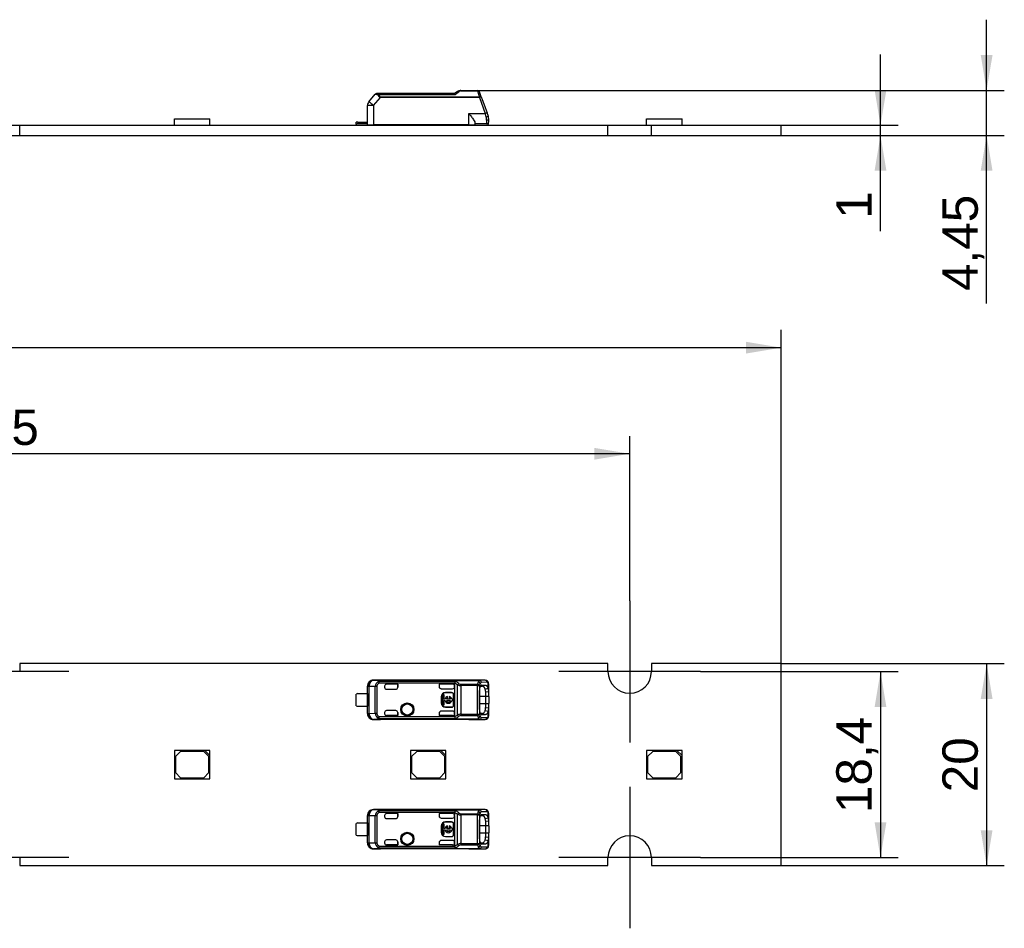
# Model space of a CAD drawing. Header units: millimetres. Extents: x 7 to 819, y 15 to 587.
# Tile 3 of 8: x 353 to 450, y 240 to 330. Entities that reach past the tile are written whole.
import ezdxf
from ezdxf.enums import TextEntityAlignment as Align
from ezdxf.lldxf.tags import DXFTag

# ---------------------------------------------------------------- set-up
doc = ezdxf.new("R2010")
doc.units = ezdxf.units.MM
doc.layers.add('Default', color=7, linetype='Continuous')
doc.layers.add('LINLED_280X20MM_', color=7, linetype='Continuous')
doc.styles.add('SEACAD_Arial', font='arial.ttf')
tags = doc.linetypes.add('CENTER2', pattern=[28.575, 19.05, -3.175, 3.175, -3.175]).pattern_tags.tags
tags[10:11] = [DXFTag(74, 4), DXFTag(75, 0), DXFTag(340, '0'), DXFTag(46, 0.0), DXFTag(50, 0.0), DXFTag(44, 0.0), DXFTag(45, 0.0)]
tags[8:9] = [DXFTag(74, 4), DXFTag(75, 0), DXFTag(340, '0'), DXFTag(46, 0.0), DXFTag(50, 0.0), DXFTag(44, 0.0), DXFTag(45, 0.0)]
tags[6:7] = [DXFTag(74, 4), DXFTag(75, 0), DXFTag(340, '0'), DXFTag(46, 0.0), DXFTag(50, 0.0), DXFTag(44, 0.0), DXFTag(45, 0.0)]
tags[4:5] = [DXFTag(74, 4), DXFTag(75, 0), DXFTag(340, '0'), DXFTag(46, 0.0), DXFTag(50, 0.0), DXFTag(44, 0.0), DXFTag(45, 0.0)]
doc.dimstyles.new('ISO', dxfattribs={"dimtxt": 3.5, "dimasz": 3.5, "dimexe": 1.75, "dimexo": 0, "dimgap": 0.875, "dimtad": 1, "dimtxsty": 'SEACAD_Arial', "dimblk1": '_SE_FILLED', "dimblk2": '_SE_FILLED', "dimsah": 1, "dimcen": 1.75, "dimadec": 0, "dimazin": 0, "dimtfac": 0.5, "dimtdec": 3, "dimtmove": 0, "dimatfit": 3, "dimfxl": 1, "dimarcsym": 0})

# ---------------------------------------------------------------- blocks, each defined once
blk = doc.blocks.new('SEANNOT_GROUP28')
at = {"layer": 'Default', "color": 7, "linetype": 'CENTER2'}
for p, q in [((350.769, 272.407), (350.769, 258.407)), ((357.769, 265.407), (343.769, 265.407))]:
    blk.add_line(p, q, dxfattribs=at)
blk = doc.blocks.new('SEANNOT_GROUP29')
at = {"layer": 'Default', "color": 7, "linetype": 'CENTER2'}
for p, q in [((350.769, 254.007), (350.769, 240.007)), ((357.769, 247.007), (343.769, 247.007))]:
    blk.add_line(p, q, dxfattribs=at)
blk = doc.blocks.new('SEANNOT_GROUP30')
at = {"layer": 'Default', "color": 7, "linetype": 'CENTER2'}
for p, q in [((413.269, 254.007), (413.269, 240.007)), ((420.269, 247.007), (406.269, 247.007))]:
    blk.add_line(p, q, dxfattribs=at)
blk = doc.blocks.new('SEANNOT_GROUP31')
at = {"layer": 'Default', "color": 7, "linetype": 'CENTER2'}
for p, q in [((413.269, 272.407), (413.269, 258.407)), ((420.269, 265.407), (406.269, 265.407))]:
    blk.add_line(p, q, dxfattribs=at)
blk = doc.blocks.new('SE2')
at = {"layer": 'LINLED_280X20MM_', "color": 7, "linetype": 'Continuous'}
for p, q in [((411.119, 266.207), (352.919, 266.207)), ((352.919, 266.207), (352.919, 265.407)), ((411.119, 265.407), (411.119, 266.207)), ((428.269, 266.207), (415.419, 266.207)), ((415.419, 266.207), (415.419, 265.407)), ((428.269, 246.207), (428.269, 266.207)), ((397.369, 264.557), (387.922, 264.557)), ((387.922, 264.557), (387.933, 264.541)), ((388.606, 264.534), (387.934, 264.541)), ((388.393, 264.429), (388.479, 264.264)), ((396.011, 264.443), (388.479, 264.443)), ((388.479, 264.264), (388.479, 264.443)), ((395.953, 264.264), (388.479, 264.264)), ((388.606, 264.534), (398.395, 264.534)), ((388.606, 264.534), (388.606, 264.529)), ((398.395, 264.529), (388.606, 264.529)), ((390.319, 264.163), (389.219, 264.163)), ((389.219, 264.163), (389.219, 264.162)), ((390.316, 264.162), (389.219, 264.162)), ((390.319, 264.163), (390.316, 264.162)), ((390.316, 264.162), (390.316, 263.857)), ((390.319, 263.857), (390.319, 264.163)), ((395.752, 264.163), (394.419, 264.163)), ((394.419, 264.163), (394.421, 264.162)), ((394.419, 264.163), (394.419, 263.918)), ((395.752, 264.162), (394.421, 264.162)), ((394.421, 264.162), (394.421, 263.909)), ((395.752, 264.162), (395.752, 264.163)), ((395.952, 264.245), (395.953, 264.264)), ((395.952, 264.245), (395.952, 263.963)), ((396.235, 261.114), (396.235, 264.1)), ((396.575, 264.149), (398.214, 264.149)), ((396.575, 264.023), (396.575, 261.192)), ((398.214, 264.023), (396.575, 264.023)), ((397.369, 264.548), (397.369, 264.557)), ((398.976, 264.548), (397.37, 264.548)), ((398.979, 264.548), (397.375, 264.548)), ((398.214, 264.023), (398.214, 264.149)), ((398.214, 264.023), (398.402, 264.023)), ((398.214, 261.192), (398.214, 264.023)), ((398.976, 264.548), (398.395, 264.534)), ((398.395, 264.529), (398.395, 264.534)), ((398.402, 264.023), (398.402, 261.192)), ((399.164, 264.348), (398.583, 264.334)), ((398.645, 264.07), (398.591, 264.05)), ((398.645, 264.07), (398.973, 264.073)), ((398.691, 263.97), (398.973, 264.073)), ((399.258, 263.753), (399.258, 264.307)), ((399.319, 263.404), (399.319, 264.152)), ((386.219, 262.032), (386.219, 263.182)), ((386.369, 263.232), (387.321, 263.232)), ((387.319, 263.232), (387.319, 263.957)), ((387.335, 263.941), (387.319, 263.957)), ((387.321, 263.232), (387.321, 261.982)), ((387.476, 263.941), (387.335, 263.941)), ((387.335, 261.274), (387.335, 263.941)), ((388.098, 263.934), (387.476, 263.941)), ((387.476, 263.941), (387.476, 261.274)), ((388.098, 261.28), (388.098, 263.934)), ((388.251, 263.934), (388.098, 263.934)), ((388.251, 263.934), (388.251, 261.28)), ((389.019, 263.963), (389.019, 263.857)), ((389.219, 263.657), (390.119, 263.657)), ((390.316, 263.857), (390.319, 263.857)), ((394.419, 263.918), (394.421, 263.909)), ((394.619, 263.718), (395.752, 263.718)), ((394.904, 263.101), (394.771, 263.101)), ((394.771, 263.101), (394.771, 262.113)), ((394.904, 262.674), (394.904, 263.101)), ((395.052, 263.334), (395.052, 263.307)), ((395.652, 263.334), (395.052, 263.334)), ((395.652, 263.307), (395.052, 263.307)), ((395.652, 263.307), (395.652, 263.334)), ((395.878, 263.107), (395.852, 263.107)), ((395.852, 262.107), (395.852, 263.107)), ((395.878, 262.107), (395.878, 263.107)), ((395.952, 263.918), (395.952, 263.963)), ((395.952, 263.918), (395.952, 261.297)), ((398.422, 261.758), (398.422, 263.458)), ((398.523, 263.969), (398.69, 263.97)), ((398.977, 263.678), (399.259, 263.752)), ((399.318, 263.404), (399.019, 263.363)), ((399.019, 263.363), (399.019, 262.957)), ((399.319, 262.957), (399.319, 263.404)), ((394.652, 262.907), (394.625, 262.907)), ((394.625, 262.907), (394.625, 262.307)), ((394.625, 262.307), (394.652, 262.307)), ((394.652, 262.907), (394.652, 262.307)), ((394.771, 262.113), (394.904, 262.113)), ((395.006, 262.674), (394.904, 262.674)), ((394.904, 262.113), (394.904, 262.541)), ((394.904, 262.541), (395.006, 262.541)), ((395.543, 262.674), (395.13, 262.674)), ((395.13, 262.541), (395.543, 262.541)), ((395.254, 262.808), (395.254, 262.934)), ((395.419, 262.934), (395.419, 262.808)), ((395.771, 262.674), (395.667, 262.674)), ((395.667, 262.541), (395.771, 262.541)), ((395.771, 262.541), (395.771, 262.674)), ((395.852, 262.107), (395.878, 262.107)), ((399.019, 262.957), (398.422, 262.957)), ((398.422, 262.257), (399.019, 262.257)), ((399.319, 262.957), (399.019, 262.957)), ((399.019, 262.957), (399.019, 262.257)), ((399.019, 262.257), (399.319, 262.257)), ((399.019, 262.257), (399.019, 261.851)), ((399.319, 262.957), (399.319, 262.257)), ((399.319, 261.81), (399.319, 262.257)), ((386.369, 261.982), (387.321, 261.982)), ((387.319, 261.257), (387.319, 261.982)), ((387.319, 261.257), (387.335, 261.274)), ((387.335, 261.274), (387.476, 261.274)), ((387.476, 261.274), (388.098, 261.28)), ((388.098, 261.28), (388.251, 261.28)), ((389.019, 261.357), (389.019, 261.252)), ((390.119, 261.557), (389.219, 261.557)), ((390.319, 261.357), (390.316, 261.357)), ((390.316, 261.357), (390.316, 261.052)), ((390.319, 261.052), (390.319, 261.357)), ((394.421, 261.302), (394.419, 261.297)), ((394.419, 261.297), (394.419, 261.052)), ((394.421, 261.302), (394.421, 261.052)), ((395.752, 261.497), (394.619, 261.497)), ((395.052, 261.907), (395.052, 261.881)), ((395.052, 261.907), (395.652, 261.907)), ((395.052, 261.881), (395.652, 261.881)), ((395.652, 261.881), (395.652, 261.907)), ((395.952, 261.252), (395.952, 261.297)), ((395.952, 261.252), (395.952, 260.97)), ((396.575, 261.192), (398.214, 261.192)), ((396.575, 261.192), (396.575, 261.066)), ((396.575, 261.066), (398.214, 261.066)), ((398.214, 261.192), (398.402, 261.192)), ((398.214, 261.066), (398.214, 261.192)), ((398.69, 261.245), (398.524, 261.246)), ((398.573, 261.171), (398.645, 261.145)), ((398.974, 261.142), (398.645, 261.145)), ((398.973, 261.142), (398.69, 261.245)), ((399.258, 261.463), (398.976, 261.536)), ((399.019, 261.851), (399.319, 261.81)), ((399.258, 260.908), (399.258, 261.461)), ((399.319, 261.063), (399.319, 261.811)), ((387.933, 260.674), (387.922, 260.657)), ((397.369, 260.657), (387.922, 260.657)), ((387.934, 260.674), (388.606, 260.681)), ((388.478, 260.951), (388.393, 260.786)), ((388.478, 260.951), (395.953, 260.951)), ((388.479, 260.772), (388.479, 260.951)), ((388.479, 260.772), (396.013, 260.772)), ((398.395, 260.686), (388.606, 260.686)), ((388.606, 260.686), (388.606, 260.681)), ((398.395, 260.681), (388.606, 260.681)), ((389.219, 261.052), (389.219, 261.052)), ((389.219, 261.052), (390.319, 261.052)), ((390.316, 261.052), (389.219, 261.052)), ((390.319, 261.052), (390.316, 261.052)), ((395.752, 261.052), (394.419, 261.052)), ((394.419, 261.052), (394.421, 261.052)), ((395.752, 261.052), (394.421, 261.052)), ((395.752, 261.052), (395.752, 261.052)), ((397.369, 260.657), (397.369, 260.667)), ((397.37, 260.667), (398.976, 260.667)), ((397.375, 260.667), (398.979, 260.667)), ((398.395, 260.681), (398.395, 260.686)), ((398.395, 260.681), (398.976, 260.667)), ((398.583, 260.881), (399.164, 260.867)), ((371.244, 257.607), (368.244, 257.607)), ((368.244, 257.607), (368.244, 254.807)), ((368.844, 257.507), (368.344, 257.007)), ((371.144, 257.507), (368.844, 257.507)), ((371.644, 257.007), (371.144, 257.507)), ((371.744, 257.607), (371.244, 257.607)), ((371.244, 257.607), (371.744, 257.107)), ((371.744, 257.107), (371.744, 257.607)), ((394.594, 257.607), (391.594, 257.607)), ((391.594, 257.607), (391.594, 254.807)), ((392.194, 257.507), (391.694, 257.007)), ((394.494, 257.507), (392.194, 257.507)), ((394.994, 257.007), (394.494, 257.507)), ((395.094, 257.607), (394.594, 257.607)), ((394.594, 257.607), (395.094, 257.107)), ((395.094, 257.107), (395.094, 257.607)), ((417.944, 257.607), (414.944, 257.607)), ((414.944, 257.607), (414.944, 254.807)), ((415.544, 257.507), (415.044, 257.007)), ((417.844, 257.507), (415.544, 257.507)), ((418.344, 257.007), (417.844, 257.507)), ((418.444, 257.607), (417.944, 257.607)), ((417.944, 257.607), (418.444, 257.107)), ((418.444, 257.107), (418.444, 257.607)), ((368.344, 257.007), (368.344, 255.407)), ((371.644, 255.407), (371.644, 257.007)), ((371.744, 254.807), (371.744, 257.107)), ((391.694, 257.007), (391.694, 255.407)), ((394.994, 255.407), (394.994, 257.007)), ((395.094, 254.807), (395.094, 257.107)), ((415.044, 257.007), (415.044, 255.407)), ((418.344, 255.407), (418.344, 257.007)), ((418.444, 254.807), (418.444, 257.107)), ((368.344, 255.407), (368.844, 254.907)), ((371.144, 254.907), (371.644, 255.407)), ((391.694, 255.407), (392.194, 254.907)), ((394.494, 254.907), (394.994, 255.407)), ((415.044, 255.407), (415.544, 254.907)), ((417.844, 254.907), (418.344, 255.407)), ((368.244, 254.807), (371.744, 254.807)), ((368.844, 254.907), (371.144, 254.907)), ((391.594, 254.807), (395.094, 254.807)), ((392.194, 254.907), (394.494, 254.907)), ((414.944, 254.807), (418.444, 254.807)), ((415.544, 254.907), (417.844, 254.907)), ((397.369, 251.757), (387.922, 251.757)), ((387.922, 251.757), (387.933, 251.741)), ((388.606, 251.734), (387.934, 251.741)), ((388.393, 251.629), (388.479, 251.464)), ((396.011, 251.643), (388.479, 251.643)), ((388.479, 251.464), (388.479, 251.643)), ((395.953, 251.464), (388.479, 251.464)), ((388.606, 251.734), (398.395, 251.734)), ((388.606, 251.734), (388.606, 251.729)), ((398.395, 251.729), (388.606, 251.729)), ((390.319, 251.363), (389.219, 251.363)), ((389.219, 251.363), (389.219, 251.362)), ((390.316, 251.362), (389.219, 251.362)), ((390.319, 251.363), (390.316, 251.362)), ((390.316, 251.362), (390.316, 251.057)), ((390.319, 251.057), (390.319, 251.363)), ((395.752, 251.363), (394.419, 251.363)), ((394.419, 251.363), (394.421, 251.362)), ((394.419, 251.363), (394.419, 251.118)), ((395.752, 251.362), (394.421, 251.362)), ((394.421, 251.362), (394.421, 251.109)), ((395.752, 251.362), (395.752, 251.363)), ((395.952, 251.445), (395.953, 251.464)), ((395.952, 251.445), (395.952, 251.163)), ((396.575, 251.349), (398.214, 251.349)), ((397.369, 251.748), (397.369, 251.757)), ((398.976, 251.748), (397.37, 251.748)), ((398.979, 251.748), (397.375, 251.748)), ((398.214, 251.223), (398.214, 251.349)), ((398.976, 251.748), (398.395, 251.734)), ((398.395, 251.729), (398.395, 251.734)), ((399.164, 251.548), (398.583, 251.534)), ((399.258, 250.953), (399.258, 251.507)), ((399.319, 250.604), (399.319, 251.352)), ((386.219, 249.232), (386.219, 250.382)), ((386.369, 250.432), (387.321, 250.432)), ((387.319, 250.432), (387.319, 251.157)), ((387.335, 251.141), (387.319, 251.157)), ((387.321, 250.432), (387.321, 249.182)), ((387.476, 251.141), (387.335, 251.141)), ((387.335, 248.474), (387.335, 251.141)), ((388.098, 251.134), (387.476, 251.141)), ((387.476, 251.141), (387.476, 248.474)), ((388.098, 248.48), (388.098, 251.134)), ((388.251, 251.134), (388.098, 251.134)), ((388.251, 251.134), (388.251, 248.48)), ((389.019, 251.163), (389.019, 251.057)), ((389.219, 250.857), (390.119, 250.857)), ((390.316, 251.057), (390.319, 251.057)), ((394.419, 251.118), (394.421, 251.109)), ((394.619, 250.918), (395.752, 250.918)), ((395.052, 250.534), (395.052, 250.507)), ((395.652, 250.534), (395.052, 250.534)), ((395.652, 250.507), (395.052, 250.507)), ((395.652, 250.507), (395.652, 250.534)), ((395.952, 251.118), (395.952, 251.163)), ((395.952, 251.118), (395.952, 248.497)), ((396.235, 248.314), (396.235, 251.3)), ((396.575, 251.223), (396.575, 248.392)), ((398.214, 251.223), (396.575, 251.223)), ((398.214, 251.223), (398.402, 251.223)), ((398.214, 248.392), (398.214, 251.223)), ((398.402, 251.223), (398.402, 248.392)), ((398.422, 248.958), (398.422, 250.658)), ((398.523, 251.169), (398.69, 251.17)), ((398.645, 251.27), (398.591, 251.25)), ((398.645, 251.27), (398.973, 251.273)), ((398.691, 251.17), (398.973, 251.273)), ((398.977, 250.878), (399.259, 250.952)), ((399.318, 250.604), (399.019, 250.563)), ((399.019, 250.563), (399.019, 250.157)), ((399.319, 250.157), (399.319, 250.604)), ((394.652, 250.107), (394.625, 250.107)), ((394.625, 250.107), (394.625, 249.507)), ((394.625, 249.507), (394.652, 249.507)), ((394.652, 250.107), (394.652, 249.507)), ((394.904, 250.301), (394.771, 250.301)), ((394.771, 250.301), (394.771, 249.313)), ((394.904, 249.874), (394.904, 250.301)), ((395.006, 249.874), (394.904, 249.874)), ((394.904, 249.313), (394.904, 249.741)), ((394.904, 249.741), (395.006, 249.741)), ((395.543, 249.874), (395.13, 249.874)), ((395.13, 249.741), (395.543, 249.741)), ((395.254, 250.008), (395.254, 250.134)), ((395.419, 250.134), (395.419, 250.008)), ((395.771, 249.874), (395.667, 249.874)), ((395.667, 249.741), (395.771, 249.741)), ((395.771, 249.741), (395.771, 249.874)), ((395.878, 250.307), (395.852, 250.307)), ((395.852, 249.307), (395.852, 250.307)), ((395.878, 249.307), (395.878, 250.307)), ((399.019, 250.157), (398.422, 250.157)), ((398.422, 249.457), (399.019, 249.457)), ((399.319, 250.157), (399.019, 250.157)), ((399.019, 250.157), (399.019, 249.457)), ((399.019, 249.457), (399.319, 249.457)), ((399.019, 249.457), (399.019, 249.051)), ((399.319, 250.157), (399.319, 249.457)), ((399.319, 249.01), (399.319, 249.457)), ((386.369, 249.182), (387.321, 249.182)), ((387.319, 248.457), (387.319, 249.182)), ((387.319, 248.457), (387.335, 248.474)), ((387.335, 248.474), (387.476, 248.474)), ((387.476, 248.474), (388.098, 248.48)), ((388.098, 248.48), (388.251, 248.48)), ((389.019, 248.557), (389.019, 248.452)), ((390.119, 248.757), (389.219, 248.757)), ((390.319, 248.557), (390.316, 248.557)), ((390.316, 248.557), (390.316, 248.252)), ((390.319, 248.252), (390.319, 248.557)), ((394.421, 248.502), (394.419, 248.497)), ((394.419, 248.497), (394.419, 248.252)), ((394.421, 248.502), (394.421, 248.252)), ((395.752, 248.697), (394.619, 248.697)), ((394.771, 249.313), (394.904, 249.313)), ((395.052, 249.107), (395.052, 249.081)), ((395.052, 249.107), (395.652, 249.107)), ((395.052, 249.081), (395.652, 249.081)), ((395.652, 249.081), (395.652, 249.107)), ((395.852, 249.307), (395.878, 249.307)), ((395.952, 248.452), (395.952, 248.497)), ((395.952, 248.452), (395.952, 248.17)), ((398.69, 248.445), (398.524, 248.446)), ((398.973, 248.342), (398.69, 248.445)), ((399.258, 248.663), (398.976, 248.736)), ((399.019, 249.051), (399.319, 249.01)), ((399.258, 248.108), (399.258, 248.661)), ((399.319, 248.263), (399.319, 249.011)), ((387.933, 247.874), (387.922, 247.857)), ((397.369, 247.857), (387.922, 247.857)), ((387.934, 247.874), (388.606, 247.881)), ((388.478, 248.151), (388.393, 247.986)), ((388.478, 248.151), (395.953, 248.151)), ((388.479, 247.972), (388.479, 248.151)), ((388.479, 247.972), (396.013, 247.972)), ((398.395, 247.886), (388.606, 247.886)), ((388.606, 247.886), (388.606, 247.881)), ((398.395, 247.881), (388.606, 247.881)), ((389.219, 248.252), (389.219, 248.252)), ((389.219, 248.252), (390.319, 248.252)), ((390.316, 248.252), (389.219, 248.252)), ((390.319, 248.252), (390.316, 248.252)), ((395.752, 248.252), (394.419, 248.252)), ((394.419, 248.252), (394.421, 248.252)), ((395.752, 248.252), (394.421, 248.252)), ((395.752, 248.252), (395.752, 248.252)), ((396.575, 248.392), (398.214, 248.392)), ((396.575, 248.392), (396.575, 248.266)), ((396.575, 248.266), (398.214, 248.266)), ((397.369, 247.857), (397.369, 247.867)), ((397.37, 247.867), (398.976, 247.867)), ((397.375, 247.867), (398.979, 247.867)), ((398.214, 248.392), (398.402, 248.392)), ((398.214, 248.266), (398.214, 248.392)), ((398.395, 247.881), (398.395, 247.886)), ((398.395, 247.881), (398.976, 247.867)), ((398.58, 248.369), (398.645, 248.345)), ((398.583, 248.081), (399.164, 248.067)), ((398.974, 248.342), (398.645, 248.345)), ((352.919, 247.007), (352.919, 246.207)), ((411.119, 246.207), (411.119, 247.007)), ((415.419, 247.007), (415.419, 246.207)), ((352.919, 246.207), (411.119, 246.207)), ((415.419, 246.207), (428.269, 246.207))]:
    blk.add_line(p, q, dxfattribs=at)
for centre, radius in [((391.269, 261.657), 0.657), ((391.269, 261.657), 0.586), ((391.269, 261.657), 0.552), ((391.269, 261.657), 0.55), ((391.269, 248.857), 0.657), ((391.269, 248.857), 0.586), ((391.269, 248.857), 0.552), ((391.269, 248.857), 0.55)]:
    blk.add_circle(centre, radius, dxfattribs=at)
for centre, radius, start, end in [((413.269, 265.407), 2.15, 180, 0), ((387.935, 263.941), 0.6, 90.167, 179.99564), ((388.679, 263.923), 0.581, 119.46932, 178.87181), ((388.469, 264.23), 0.213, 87.55047, 111.03534), ((395.45, 262.915), 1.421, 56.48938, 69.32012), ((396.784, 264.093), 0.848, 155.66442, 168.41958), ((395.534, 263.253), 1.282, 50.58348, 68.14167), ((396.61, 263.92), 0.416, 128.94014, 154.24073), ((396.586, 264.858), 0.835, 245.11375, 269.21962), ((396.593, 264.512), 0.364, 227.61196, 267.05905), ((478.032, 264.062), 81.457, 179.93915, 180.02756), ((399.474, 263.861), 1.292, 156.61297, 167.13043), ((398.185, 263.901), 0.249, 29.26442, 83.18168), ((398.669, 264.226), 0.409, 132.16044, 158.76026), ((398.229, 264.118), 0.262, 19.73277, 77.04525), ((398.376, 264.323), 0.207, 3.11467, 84.83661), ((399.302, 263.769), 0.934, 152.08167, 164.248), ((398.787, 264.054), 0.346, 126.12971, 153.83769), ((398.974, 264.214), 0.334, 46.09501, 90.77583), ((398.969, 264.353), 0.195, 358.48003, 88.00094), ((398.94, 264.186), 0.377, 357.36866, 42.2043), ((386.369, 262.982), 0.25, 90, 126.8699), ((389.219, 263.857), 0.2, 180, 270), ((395.052, 262.907), 0.426, 90, 180), ((395.052, 262.907), 0.4, 90, 180), ((395.652, 263.107), 0.226, 0, 90), ((395.652, 263.107), 0.2, 0, 90), ((398.042, 263.393), 0.978, 358.26847, 17.0288), ((398.589, 263.458), 0.731, 355.77317, 23.78079), ((395.052, 262.307), 0.426, 180, 270), ((395.052, 262.307), 0.4, 180, 270), ((395.337, 262.607), 0.337, 104.20419, 168.67274), ((395.337, 262.607), 0.337, 191.32726, 348.67274), ((395.337, 262.607), 0.217, 112.43198, 162.21534), ((395.337, 262.607), 0.217, 197.78466, 342.21534), ((395.337, 262.607), 0.337, 11.32726, 75.79581), ((395.337, 262.607), 0.217, 17.78466, 67.56802), ((395.652, 262.107), 0.2, 270, 360), ((395.652, 262.107), 0.226, 270, 360), ((386.369, 262.232), 0.25, 233.1301, 270), ((387.935, 261.274), 0.6, 180.00436, 269.8384), ((388.681, 261.293), 0.583, 181.24518, 240.41511), ((389.219, 261.357), 0.2, 90, 180), ((395.466, 262.268), 1.386, 290.51311, 303.67494), ((396.585, 260.363), 0.829, 90.69368, 114.97104), ((396.595, 260.699), 0.368, 93.1487, 132.17974), ((398.185, 261.314), 0.249, 276.82978, 330.72481), ((399.47, 261.353), 1.288, 192.85987, 203.40718), ((399.301, 261.445), 0.934, 195.76223, 207.93192), ((397.905, 261.84), 1.114, 344.12524, 0.58266), ((398.588, 261.757), 0.733, 336.21905, 4.19615), ((388.469, 260.985), 0.213, 248.96315, 272.44927), ((396.423, 261.007), 0.473, 186.78592, 209.79899), ((395.522, 261.98), 1.303, 292.115, 309.33242), ((398.229, 261.096), 0.262, 282.95331, 340.27941), ((398.668, 260.989), 0.408, 201.24148, 227.86101), ((398.376, 260.892), 0.207, 275.14805, 356.89204), ((398.787, 261.161), 0.346, 206.17125, 233.85882), ((398.974, 261.001), 0.334, 269.18686, 313.96366), ((398.969, 260.862), 0.195, 272.0033, 1.51183), ((398.952, 261.021), 0.363, 313.63226, 2.49432), ((399.093, 260.884), 0.167, 312.12527, 8.16087), ((387.935, 251.141), 0.6, 90.167, 179.99564), ((388.679, 251.123), 0.581, 119.46932, 178.87181), ((388.469, 251.43), 0.213, 87.55047, 111.03534), ((395.45, 250.115), 1.421, 56.48938, 69.32012), ((396.784, 251.293), 0.848, 155.66442, 168.41958), ((395.534, 250.453), 1.282, 50.58348, 68.14167), ((396.61, 251.12), 0.416, 128.94014, 154.24073), ((396.593, 251.712), 0.364, 227.61196, 267.05905), ((478.032, 251.262), 81.457, 179.93915, 180.02756), ((399.474, 251.061), 1.292, 156.61297, 167.13043), ((398.185, 251.101), 0.249, 29.26442, 83.18168), ((398.669, 251.426), 0.409, 132.16044, 158.76026), ((398.229, 251.318), 0.262, 19.73277, 77.04525), ((398.376, 251.523), 0.207, 3.11467, 84.83661), ((399.302, 250.969), 0.934, 152.08167, 164.248), ((398.787, 251.254), 0.346, 126.12971, 153.83769), ((398.974, 251.414), 0.334, 46.09501, 90.77583), ((398.969, 251.553), 0.195, 358.48003, 88.00094), ((398.94, 251.386), 0.377, 357.36866, 42.2043), ((386.369, 250.182), 0.25, 90, 126.8699), ((389.219, 251.057), 0.2, 180, 270), ((395.052, 250.107), 0.426, 90, 180), ((395.052, 250.107), 0.4, 90, 180), ((395.652, 250.307), 0.226, 0, 90), ((395.652, 250.307), 0.2, 0, 90), ((396.586, 252.058), 0.835, 245.11375, 269.21962), ((398.042, 250.593), 0.978, 358.26847, 17.0288), ((398.589, 250.658), 0.731, 355.77317, 23.78079), ((395.052, 249.507), 0.426, 180, 270), ((395.052, 249.507), 0.4, 180, 270), ((395.337, 249.807), 0.337, 104.20419, 168.67274), ((395.337, 249.807), 0.337, 191.32726, 348.67274), ((395.337, 249.807), 0.217, 112.43198, 162.21534), ((395.337, 249.807), 0.217, 197.78466, 342.21534), ((395.337, 249.807), 0.337, 11.32726, 75.79581), ((395.337, 249.807), 0.217, 17.78466, 67.56802), ((386.369, 249.432), 0.25, 233.1301, 270), ((387.935, 248.474), 0.6, 180.00436, 269.8384), ((388.681, 248.493), 0.583, 181.24518, 240.41511), ((389.219, 248.557), 0.2, 90, 180), ((395.652, 249.307), 0.2, 270, 360), ((395.652, 249.307), 0.226, 270, 360), ((397.905, 249.04), 1.114, 344.12524, 0.58266), ((398.588, 248.957), 0.733, 336.21905, 4.19615), ((413.269, 247.007), 2.15, 0, 180), ((388.469, 248.185), 0.213, 248.96315, 272.44927), ((395.466, 249.468), 1.386, 290.51311, 303.67494), ((396.423, 248.207), 0.473, 186.78592, 209.79899), ((395.522, 249.18), 1.303, 292.115, 309.33242), ((396.585, 247.563), 0.829, 90.69368, 114.97104), ((396.595, 247.899), 0.368, 93.1487, 132.17974), ((398.185, 248.514), 0.249, 276.82978, 330.72481), ((399.47, 248.553), 1.288, 192.85987, 203.40718), ((398.229, 248.296), 0.262, 282.95331, 340.27941), ((398.668, 248.189), 0.408, 201.24148, 227.86101), ((398.376, 248.092), 0.207, 275.14805, 356.89204), ((399.301, 248.645), 0.934, 195.76223, 207.93192), ((398.787, 248.361), 0.346, 206.17125, 233.85882), ((398.974, 248.201), 0.334, 269.18686, 313.96366), ((398.969, 248.062), 0.195, 272.0033, 1.51183), ((398.952, 248.221), 0.363, 313.63226, 2.49432), ((399.093, 248.084), 0.167, 312.12527, 8.16087)]:
    blk.add_arc(centre, radius, start, end, dxfattribs=at)
for centre, major_axis, ratio, start_param, end_param in [((387.919, 263.957), (0.424, -0.424), 0.999924, 2.349833, 3.926953), ((387.935, 263.941), (0.006, 0.6), 0.766027, 0.015856, 1.578763), ((389.219, 263.963), (0, -0.2), 0.999994, 3.141593, 4.712389), ((389.219, 263.962), (0, -0.2), 0.999994, 3.141593, 4.712389), ((395.752, 263.963), (0, -0.2), 0.999994, 1.570796, 3.141593), ((395.752, 263.962), (0, -0.2), 0.999994, 1.570796, 3.141593), ((397.369, 263.957), (0, 0.6), 0.999962, 6.103712, 6.283185), ((398.395, 264.334), (-0.005, 0.2), 0.939661, 4.689876, 6.257716), ((399.166, 263.446), (-0.001, -0.902), 0.342128, 2.840741, 3.150375), ((399.07, 264.307), (-0.134, -0.148), 0.8975, 2.254603, 3.141199), ((399.119, 264.151), (-0.2, 0), 0.754543, 3.141566, 3.270143), ((390.116, 263.857), (-0.2, 0), 0.999848, 1.570796, 3.141593), ((390.119, 263.857), (-0.2, 0), 0.999848, 1.570796, 3.141593), ((394.619, 263.918), (0.141, -0.141), 0.999695, 3.926839, 5.497939), ((394.621, 263.915), (0.141, -0.141), 0.999695, 3.9588, 4.712389), ((395.752, 263.918), (0, -0.2), 0.999848, 0, 1.570796), ((387.919, 261.257), (0.424, 0.424), 0.999924, 2.356233, 3.933355), ((387.935, 261.274), (-0.006, 0.6), 0.766027, 1.56283, 3.125796), ((389.219, 261.252), (0, 0.2), 0.999994, 1.570796, 3.141593), ((389.219, 261.252), (0, 0.2), 0.999994, 1.570796, 3.141593), ((390.116, 261.357), (-0.2, 0), 0.999848, 3.141593, 4.712389), ((390.119, 261.357), (-0.2, 0), 0.999848, 3.141593, 4.712389), ((394.619, 261.297), (0.141, 0.141), 0.999695, 0.785246, 2.356347), ((394.621, 261.3), (0.141, 0.141), 0.999695, 1.570796, 2.343651), ((395.752, 261.297), (0, 0.2), 0.999848, 4.712389, 6.283185), ((395.752, 261.252), (0, 0.2), 0.999994, 3.140535, 4.712389), ((395.752, 261.252), (0, 0.2), 0.999994, 3.140004, 4.712389), ((397.369, 261.257), (0, 0.6), 0.999962, 3.141593, 3.321066), ((398.395, 260.881), (0.005, 0.2), 0.939661, 3.16702, 4.734915), ((399.167, 261.767), (0, 0.9), 0.34204, 3.132977, 3.443088), ((387.919, 251.157), (0.424, -0.424), 0.999924, 2.349833, 3.926953), ((387.935, 251.141), (0.006, 0.6), 0.766027, 0.015856, 1.578763), ((389.219, 251.163), (0, -0.2), 0.999994, 3.141593, 4.712389), ((389.219, 251.162), (0, -0.2), 0.999994, 3.141593, 4.712389), ((395.752, 251.163), (0, -0.2), 0.999994, 1.570796, 3.141593), ((395.752, 251.162), (0, -0.2), 0.999994, 1.570796, 3.141593), ((397.369, 251.157), (0, 0.6), 0.999962, 6.103712, 6.283185), ((398.395, 251.534), (-0.005, 0.2), 0.939661, 4.689876, 6.257716), ((399.166, 250.646), (-0.001, -0.902), 0.342128, 2.840741, 3.150375), ((399.07, 251.507), (-0.134, -0.148), 0.8975, 2.254603, 3.141199), ((399.119, 251.351), (-0.2, 0), 0.754543, 3.141566, 3.270143), ((390.116, 251.057), (-0.2, 0), 0.999848, 1.570796, 3.141593), ((390.119, 251.057), (-0.2, 0), 0.999848, 1.570796, 3.141593), ((394.619, 251.118), (0.141, -0.141), 0.999695, 3.926839, 5.497939), ((394.621, 251.115), (0.141, -0.141), 0.999695, 3.9588, 4.712389), ((395.752, 251.118), (0, -0.2), 0.999848, 0, 1.570796), ((387.919, 248.457), (0.424, 0.424), 0.999924, 2.356233, 3.933355), ((387.935, 248.474), (-0.006, 0.6), 0.766027, 1.56283, 3.125796), ((389.219, 248.452), (0, 0.2), 0.999994, 1.570796, 3.141593), ((389.219, 248.452), (0, 0.2), 0.999994, 1.570796, 3.141593), ((390.116, 248.557), (-0.2, 0), 0.999848, 3.141593, 4.712389), ((390.119, 248.557), (-0.2, 0), 0.999848, 3.141593, 4.712389), ((394.619, 248.497), (0.141, 0.141), 0.999695, 0.785246, 2.356347), ((394.621, 248.5), (0.141, 0.141), 0.999695, 1.570796, 2.343651), ((395.752, 248.497), (0, 0.2), 0.999848, 4.712389, 6.283185), ((395.752, 248.452), (0, 0.2), 0.999994, 3.140535, 4.712389), ((395.752, 248.452), (0, 0.2), 0.999994, 3.140004, 4.712389), ((397.369, 248.457), (0, 0.6), 0.999962, 3.141593, 3.321066), ((398.395, 248.081), (0.005, 0.2), 0.939661, 3.16702, 4.734915), ((399.167, 248.967), (0, 0.9), 0.34204, 3.132977, 3.443088)]:
    blk.add_ellipse(centre, major_axis=major_axis, ratio=ratio, start_param=start_param, end_param=end_param, dxfattribs=at)
for points, degree in [([(388.479, 264.264), (388.43, 264.237), (388.35, 264.178), (388.27, 264.061), (388.252, 263.978), (388.251, 263.934)], 3), ([(388.251, 261.28), (388.252, 261.237), (388.27, 261.154), (388.349, 261.037), (388.43, 260.978), (388.478, 260.951)], 3), ([(399.258, 261.461), (399.141, 261.142), (398.974, 261.142)], 2), ([(395.953, 260.951), (395.953, 260.953), (395.952, 260.957), (395.952, 260.963), (395.952, 260.967), (395.952, 260.97)], 3), ([(388.479, 251.464), (388.43, 251.437), (388.35, 251.378), (388.27, 251.261), (388.252, 251.178), (388.251, 251.134)], 3), ([(388.251, 248.48), (388.252, 248.437), (388.27, 248.354), (388.349, 248.237), (388.43, 248.178), (388.478, 248.151)], 3), ([(399.258, 248.661), (399.141, 248.342), (398.974, 248.342)], 2), ([(395.953, 248.151), (395.953, 248.153), (395.952, 248.157), (395.952, 248.163), (395.952, 248.167), (395.952, 248.17)], 3)]:
    blk.add_open_spline(points, degree=degree, dxfattribs=at)
for points, degree, knots in [([(388.393, 264.429), (388.4, 264.442), (388.414, 264.466), (388.44, 264.492), (388.472, 264.513), (388.525, 264.53), (388.579, 264.533), (388.606, 264.534)], 3, [0, 0, 0, 0, 0.225106, 0.406821, 0.546306, 0.765172, 1, 1, 1, 1]), ([(388.606, 264.529), (388.596, 264.528), (388.574, 264.526), (388.546, 264.521), (388.523, 264.513), (388.505, 264.502), (388.492, 264.487), (388.482, 264.468), (388.48, 264.451), (388.479, 264.443)], 3, [0, 0, 0, 0, 0.110474, 0.221192, 0.340028, 0.473427, 0.625996, 0.800833, 1, 1, 1, 1]), ([(398.422, 263.458), (398.425, 263.71), (398.488, 263.887), (398.551, 264.067), (398.645, 264.07)], 2, [0, 0, 0, 0.5, 0.5, 1, 1, 1]), ([(398.973, 264.072), (399.052, 264.073), (399.128, 263.988), (399.203, 263.906), (399.258, 263.753)], 2, [0, 0, 0, 0.5, 0.5, 1, 1, 1]), ([(399.319, 264.152), (399.318, 264.169), (399.317, 264.203), (399.306, 264.245), (399.288, 264.281), (399.268, 264.298), (399.258, 264.307)], 3, [0, 0, 0, 0, 0.244652, 0.491458, 0.742562, 1, 1, 1, 1]), ([(398.976, 263.679), (398.966, 263.701), (398.945, 263.745), (398.911, 263.804), (398.874, 263.859), (398.833, 263.905), (398.789, 263.941), (398.741, 263.966), (398.708, 263.969), (398.691, 263.97)], 3, [0, 0, 0, 0, 0.117572, 0.243562, 0.37798, 0.520832, 0.672119, 0.831843, 1, 1, 1, 1]), ([(398.645, 261.144), (398.552, 261.152), (398.487, 261.327), (398.423, 261.502), (398.422, 261.758)], 2, [0, 0, 0, 0.5, 0.5, 1, 1, 1]), ([(398.691, 261.245), (398.691, 261.245), (398.718, 261.244), (398.772, 261.257), (398.846, 261.317), (398.915, 261.408), (398.956, 261.493), (398.976, 261.536)], 3, [0, 0, 0, 0, 0.000046, 0.262507, 0.516593, 0.762391, 1, 1, 1, 1]), ([(388.606, 260.681), (388.592, 260.681), (388.564, 260.682), (388.526, 260.687), (388.494, 260.695), (388.458, 260.709), (388.422, 260.736), (388.404, 260.767), (388.393, 260.786)], 3, [0, 0, 0, 0, 0.120723, 0.235221, 0.34634, 0.457185, 0.682198, 1, 1, 1, 1]), ([(388.479, 260.772), (388.48, 260.76), (388.484, 260.739), (388.501, 260.716), (388.526, 260.7), (388.561, 260.69), (388.591, 260.687), (388.606, 260.686)], 3, [0, 0, 0, 0, 0.272042, 0.497908, 0.684926, 0.845835, 1, 1, 1, 1]), ([(399.258, 260.908), (399.266, 260.914), (399.283, 260.928), (399.299, 260.955), (399.311, 260.986), (399.317, 261.022), (399.318, 261.049), (399.319, 261.063)], 3, [0, 0, 0, 0, 0.20636, 0.408491, 0.607418, 0.804218, 1, 1, 1, 1]), ([(388.393, 251.629), (388.4, 251.642), (388.414, 251.666), (388.44, 251.692), (388.472, 251.713), (388.525, 251.73), (388.579, 251.733), (388.606, 251.734)], 3, [0, 0, 0, 0, 0.225106, 0.406821, 0.546306, 0.765172, 1, 1, 1, 1]), ([(388.606, 251.729), (388.596, 251.728), (388.574, 251.726), (388.546, 251.721), (388.523, 251.713), (388.505, 251.702), (388.492, 251.687), (388.482, 251.668), (388.48, 251.651), (388.479, 251.643)], 3, [0, 0, 0, 0, 0.110474, 0.221192, 0.340028, 0.473427, 0.625996, 0.800833, 1, 1, 1, 1]), ([(399.319, 251.352), (399.318, 251.369), (399.317, 251.403), (399.306, 251.445), (399.288, 251.481), (399.268, 251.498), (399.258, 251.507)], 3, [0, 0, 0, 0, 0.244652, 0.491458, 0.742562, 1, 1, 1, 1]), ([(398.422, 250.658), (398.425, 250.91), (398.488, 251.087), (398.551, 251.267), (398.645, 251.27)], 2, [0, 0, 0, 0.5, 0.5, 1, 1, 1]), ([(398.976, 250.879), (398.966, 250.901), (398.945, 250.945), (398.911, 251.004), (398.874, 251.059), (398.833, 251.105), (398.789, 251.141), (398.741, 251.166), (398.708, 251.169), (398.691, 251.17)], 3, [0, 0, 0, 0, 0.117572, 0.243562, 0.37798, 0.520832, 0.672119, 0.831843, 1, 1, 1, 1]), ([(398.973, 251.272), (399.052, 251.273), (399.128, 251.188), (399.203, 251.106), (399.258, 250.953)], 2, [0, 0, 0, 0.5, 0.5, 1, 1, 1]), ([(398.645, 248.344), (398.552, 248.352), (398.487, 248.527), (398.423, 248.702), (398.422, 248.958)], 2, [0, 0, 0, 0.5, 0.5, 1, 1, 1]), ([(398.691, 248.445), (398.691, 248.445), (398.718, 248.444), (398.772, 248.457), (398.846, 248.517), (398.915, 248.608), (398.956, 248.693), (398.976, 248.736)], 3, [0, 0, 0, 0, 0.000046, 0.262507, 0.516593, 0.762391, 1, 1, 1, 1]), ([(388.606, 247.881), (388.592, 247.881), (388.564, 247.882), (388.526, 247.887), (388.494, 247.895), (388.458, 247.909), (388.422, 247.936), (388.404, 247.967), (388.393, 247.986)], 3, [0, 0, 0, 0, 0.120723, 0.235221, 0.34634, 0.457185, 0.682198, 1, 1, 1, 1]), ([(388.479, 247.972), (388.48, 247.96), (388.484, 247.939), (388.501, 247.916), (388.526, 247.9), (388.561, 247.89), (388.591, 247.887), (388.606, 247.886)], 3, [0, 0, 0, 0, 0.272042, 0.497908, 0.684926, 0.845835, 1, 1, 1, 1]), ([(399.258, 248.108), (399.266, 248.114), (399.283, 248.128), (399.299, 248.155), (399.311, 248.186), (399.317, 248.222), (399.318, 248.249), (399.319, 248.263)], 3, [0, 0, 0, 0, 0.20636, 0.408491, 0.607418, 0.804218, 1, 1, 1, 1])]:
    blk.add_open_spline(points, degree=degree, knots=knots, dxfattribs=at)
for points in [[(396.348, 260.971), (396.302, 261.005), (396.261, 261.057), (396.235, 261.114)], [(396.348, 248.171), (396.302, 248.205), (396.261, 248.257), (396.235, 248.314)]]:
    blk.add_rational_spline(points, [1.03323215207, 0.973772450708, 0.994102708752, 1.0942229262], degree=3, dxfattribs=at)
blk = doc.blocks.new('SE3')
at = {"layer": 'LINLED_280X20MM_', "color": 7, "linetype": 'Continuous'}
for p, q in [((387.476, 321.795), (388.098, 322.536)), ((388.251, 322.608), (388.478, 322.608)), ((388.475, 322.607), (388.255, 322.607)), ((388.479, 322.496), (388.479, 322.608)), ((395.953, 322.608), (388.479, 322.608)), ((388.479, 322.496), (396.013, 322.496)), ((395.752, 322.608), (394.619, 322.608)), ((396.235, 322.802), (395.952, 322.608)), ((395.952, 322.608), (395.952, 322.608)), ((396.575, 322.908), (398.214, 322.908)), ((396.575, 322.908), (396.575, 322.863)), ((396.575, 322.863), (398.214, 322.863)), ((398.214, 322.863), (398.214, 322.908)), ((398.476, 322.574), (398.402, 322.776)), ((398.583, 322.281), (398.476, 322.574)), ((387.934, 321.414), (388.606, 322.214)), ((398.395, 322.258), (388.606, 322.258)), ((388.606, 322.258), (388.606, 322.214)), ((398.395, 322.214), (388.606, 322.214)), ((398.395, 322.214), (398.395, 322.258)), ((398.395, 322.214), (398.976, 320.616)), ((398.583, 322.281), (399.164, 320.683)), ((398.645, 322.11), (398.973, 321.208)), ((387.319, 319.508), (387.335, 321.414)), ((387.933, 321.414), (387.922, 319.508)), ((397.369, 319.508), (397.369, 320.615)), ((397.37, 320.616), (398.976, 320.616)), ((399.258, 320.424), (399.164, 320.683)), ((368.244, 320.108), (371.744, 320.108)), ((368.244, 319.458), (368.244, 320.108)), ((371.744, 319.458), (371.744, 320.108)), ((386.369, 319.758), (386.219, 319.758)), ((386.219, 319.558), (386.219, 319.758)), ((386.219, 319.558), (386.219, 319.458)), ((386.369, 319.758), (387.321, 319.758)), ((386.369, 319.758), (386.369, 319.608)), ((387.319, 319.608), (386.369, 319.608)), ((397.969, 319.508), (397.969, 319.695)), ((399.119, 319.608), (397.969, 319.608)), ((399.119, 319.608), (397.969, 319.608)), ((399.07, 320.293), (399.091, 320.3)), ((399.119, 319.608), (399.119, 319.951)), ((399.269, 319.675), (399.269, 319.558)), ((399.269, 319.458), (399.269, 319.558)), ((399.318, 320.083), (399.312, 320.085)), ((399.318, 320.083), (399.312, 320.085)), ((399.319, 319.808), (399.319, 320.083)), ((414.944, 320.108), (418.444, 320.108)), ((414.944, 319.458), (414.944, 320.108)), ((418.444, 319.458), (418.444, 320.108)), ((348.619, 319.458), (352.919, 319.458)), ((352.919, 319.458), (411.119, 319.458)), ((352.919, 318.458), (352.919, 319.458)), ((387.319, 319.508), (387.922, 319.508)), ((397.369, 319.508), (387.922, 319.508)), ((391.594, 319.458), (391.594, 319.508)), ((395.094, 319.458), (395.094, 319.508)), ((396.015, 319.508), (396.01, 319.495)), ((396.839, 319.458), (396.839, 319.508)), ((396.969, 319.508), (396.919, 319.458)), ((397.369, 319.508), (397.969, 319.508)), ((397.569, 319.508), (397.569, 319.458)), ((411.119, 319.458), (415.419, 319.458)), ((411.119, 318.458), (411.119, 319.458)), ((415.419, 319.458), (428.269, 319.458)), ((415.419, 318.458), (415.419, 319.458)), ((428.269, 318.458), (428.269, 319.458)), ((348.619, 318.458), (352.919, 318.458)), ((352.919, 318.458), (411.119, 318.458)), ((411.119, 318.458), (415.419, 318.458)), ((415.419, 318.458), (428.269, 318.458))]:
    blk.add_line(p, q, dxfattribs=at)
for centre, radius, start, end in [((388.251, 322.408), 0.2, 96.3981, 139.99985), ((389.599, 329.749), 7.367, 258.23921, 260.5742), ((388.255, 322.413), 0.195, 97.44812, 140.94435), ((388.251, 322.408), 0.2, 90.00006, 93.75071), ((388.512, 322.066), 0.432, 94.4698, 106.05728), ((373.779, 349.413), 34.912, 309.55782, 310.27562), ((396.575, 322.308), 0.6, 90, 124.50738), ((396.541, 322.378), 0.522, 108.33183, 124.88888), ((396.581, 322.506), 0.357, 90.95719, 130.61425), ((398.214, 322.708), 0.2, 20.00059, 89.99992), ((501.211, 353.442), 107.44, 196.53576, 196.67329), ((499.678, 352.586), 105.726, 196.4674, 196.66988), ((387.935, 321.409), 0.6, 140, 179.5), ((401.06, 315.035), 5.958, 108.5546, 110.47358), ((317.803, 296.77), 84.603, 16.14336, 16.37117), ((386.369, 319.358), 0.25, 90, 126.8699), ((397.888, 319.952), 1.23, 359.95935, 16.09879), ((399.119, 319.808), 0.2, 270, 0), ((399.119, 319.358), 0.25, 53.1301, 90), ((398.319, 320.083), 1, 0.00462, 19.99402), ((388.269, 320.058), 0.6, 270, 293.55646), ((396.219, 320.058), 0.6, 246.44354, 249.70355), ((396.219, 320.058), 0.6, 249.70365, 270)]:
    blk.add_arc(centre, radius, start, end, dxfattribs=at)
for centre, major_axis, ratio, start_param, end_param in [((387.935, 321.409), (-0.46, 0.386), 0.006685, 4.720219, 6.283185), ((398.395, 322.212), (0.188, 0.068), 0.0082, 0, 1.567895), ((387.935, 321.409), (0.6, -0.005), 0.008726, 1.573617, 3.141593), ((399.119, 320.083), (0.2, 0), 0.65625, 4.712389, 6.283031)]:
    blk.add_ellipse(centre, major_axis=major_axis, ratio=ratio, start_param=start_param, end_param=end_param, dxfattribs=at)
for points in [[(388.238, 322.607), (388.231, 322.607), (388.227, 322.606), (388.228, 322.605)], [(398.476, 322.574), (398.461, 322.615), (398.37, 322.634), (398.288, 322.616)]]:
    blk.add_open_spline(points, degree=3, dxfattribs=at)
for points, knots in [([(388.473, 322.607), (388.456, 322.605), (388.44, 322.593), (388.411, 322.551), (388.4, 322.518), (388.393, 322.481)], [0.0524709, 0.0524709, 0.0524709, 0.0524709, 0.5, 0.5, 1, 1, 1, 1]), ([(388.606, 322.214), (388.579, 322.225), (388.525, 322.246), (388.436, 322.337), (388.411, 322.421), (388.393, 322.481)], [0, 0, 0, 0, 0.235372, 0.457314, 1, 1, 1, 1]), ([(388.479, 322.496), (388.48, 322.472), (388.484, 322.426), (388.501, 322.362), (388.526, 322.312), (388.561, 322.274), (388.591, 322.263), (388.606, 322.258)], [0, 0, 0, 0, 0.272042, 0.497908, 0.684926, 0.845835, 1, 1, 1, 1]), ([(396.013, 322.496), (396.008, 322.509), (395.998, 322.534), (395.986, 322.564), (395.975, 322.585), (395.966, 322.599), (395.959, 322.606), (395.955, 322.607), (395.953, 322.608)], [0, 0, 0, 0, 0.20474, 0.394141, 0.568268, 0.727202, 0.87106, 1, 1, 1, 1]), ([(398.214, 322.863), (398.257, 322.869), (398.299, 322.864), (398.366, 322.833), (398.391, 322.807), (398.402, 322.776)], [0, 0, 0, 0, 0.5, 0.5, 1, 1, 1, 1]), ([(398.583, 322.281), (398.58, 322.289), (398.558, 322.291), (398.489, 322.282), (398.442, 322.271), (398.395, 322.258)], [0, 0, 0, 0, 0.5, 0.5, 1, 1, 1, 1]), ([(397.37, 320.615), (397.37, 320.614), (397.371, 320.613), (397.372, 320.611), (397.452, 320.508), (397.533, 320.404), (397.608, 320.304), (397.687, 320.199), (397.763, 320.095), (397.826, 320), (397.87, 319.932), (397.909, 319.867), (397.935, 319.811), (397.956, 319.766), (397.969, 319.726), (397.969, 319.695)], [0, 0, 0, 0, 0.003654, 0.003654, 0.003654, 0.299054, 0.299054, 0.299054, 0.607023, 0.607023, 0.607023, 0.826101, 0.826101, 0.826101, 1, 1, 1, 1]), ([(399.091, 320.3), (399.14, 320.318), (399.187, 320.342), (399.249, 320.388), (399.264, 320.41), (399.258, 320.424)], [0, 0, 0, 0, 0.5, 0.5, 1, 1, 1, 1])]:
    blk.add_open_spline(points, degree=3, knots=knots, dxfattribs=at)
blk.add_rational_spline([(396.348, 322.777), (396.302, 322.812), (396.261, 322.82), (396.235, 322.802)], [1.03323215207, 0.973772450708, 0.994102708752, 1.0942229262], degree=3, dxfattribs=at)
blk = doc.blocks.new('DMBLK1')
at = {"layer": 'Default', "linetype": 'Continuous'}
for points in [[(438.664, 261.907), (438.08, 265.407), (437.497, 261.907)], [(438.664, 250.507), (437.497, 250.507), (438.08, 247.007)]]:
    blk.add_hatch(color=7, dxfattribs=at).paths.add_polyline_path(points)
at = {"layer": 'Default', "color": 7, "linetype": 'Continuous'}
for p, q in [((420.269, 265.407), (439.83, 265.407)), ((438.08, 265.407), (438.08, 247.007)), ((420.269, 247.007), (439.83, 247.007))]:
    blk.add_line(p, q, dxfattribs=at)
at = {"layer": 'Default', "color": 7, "linetype": 'Continuous', "style": 'SEACAD_Arial'}
blk.add_text('18,4', height=3.5, rotation=90, dxfattribs=at).set_placement((433.705, 251.414), align=Align.TOP_LEFT)
blk = doc.blocks.new('_SE_FILLED')
at = {"color": 0}
blk.add_line((0, 0), (-1, 0), dxfattribs=at)
blk.add_solid([(0, 0), (-1, -0.1665), (-1, 0.1665), (0, 0)], dxfattribs=at)
blk = doc.blocks.new('DMBLK2')
at = {"layer": 'Default', "linetype": 'Continuous'}
for points in [[(449.164, 262.707), (448.58, 266.207), (447.997, 262.707)], [(449.164, 249.707), (447.997, 249.707), (448.58, 246.207)]]:
    blk.add_hatch(color=7, dxfattribs=at).paths.add_polyline_path(points)
at = {"layer": 'Default', "color": 7, "linetype": 'Continuous'}
for p, q in [((428.269, 266.207), (450.33, 266.207)), ((448.58, 266.207), (448.58, 246.207)), ((428.269, 246.207), (450.33, 246.207))]:
    blk.add_line(p, q, dxfattribs=at)
at = {"layer": 'Default', "color": 7, "linetype": 'Continuous', "style": 'SEACAD_Arial'}
blk.add_text('20', height=3.5, rotation=90, dxfattribs=at).set_placement((444.205, 253.468), align=Align.TOP_LEFT)
blk = doc.blocks.new('DMBLK5')
at = {"layer": 'Default', "linetype": 'Continuous'}
for points in [[(438.664, 322.958), (437.497, 322.958), (438.08, 319.458)], [(438.664, 314.958), (438.08, 318.458), (437.497, 314.958)]]:
    blk.add_hatch(color=7, dxfattribs=at).paths.add_polyline_path(points)
at = {"layer": 'Default', "color": 7, "linetype": 'Continuous'}
for p, q in [((438.08, 309), (438.08, 326.458)), ((428.269, 319.458), (439.83, 319.458)), ((428.269, 318.458), (439.83, 318.458))]:
    blk.add_line(p, q, dxfattribs=at)
at = {"layer": 'Default', "color": 7, "linetype": 'Continuous', "style": 'SEACAD_Arial'}
blk.add_text('1', height=3.5, rotation=90, dxfattribs=at).set_placement((433.705, 310.225), align=Align.TOP_LEFT)
blk = doc.blocks.new('DMBLK6')
at = {"layer": 'Default', "linetype": 'Continuous'}
for points in [[(449.164, 326.408), (447.997, 326.408), (448.58, 322.908)], [(449.164, 314.958), (448.58, 318.458), (447.997, 314.958)]]:
    blk.add_hatch(color=7, dxfattribs=at).paths.add_polyline_path(points)
at = {"layer": 'Default', "color": 7, "linetype": 'Continuous'}
for p, q in [((448.58, 301.843), (448.58, 329.908)), ((398.214, 322.908), (450.33, 322.908)), ((428.269, 318.458), (450.33, 318.458))]:
    blk.add_line(p, q, dxfattribs=at)
at = {"layer": 'Default', "color": 7, "linetype": 'Continuous', "style": 'SEACAD_Arial'}
blk.add_text('4,45', height=3.5, rotation=90, dxfattribs=at).set_placement((444.205, 303.068), align=Align.TOP_LEFT)
blk = doc.blocks.new('DMBLK14')
at = {"layer": 'Default', "linetype": 'Continuous'}
for points in [[(291.769, 287.543), (288.269, 286.959), (291.769, 286.376)], [(409.769, 287.543), (409.769, 286.376), (413.269, 286.959)]]:
    blk.add_hatch(color=7, dxfattribs=at).paths.add_polyline_path(points)
at = {"layer": 'Default', "color": 7, "linetype": 'Continuous'}
for p, q in [((288.269, 272.407), (288.269, 288.709)), ((413.269, 272.407), (413.269, 288.709)), ((413.269, 286.959), (288.269, 286.959))]:
    blk.add_line(p, q, dxfattribs=at)
at = {"layer": 'Default', "color": 7, "linetype": 'Continuous', "style": 'SEACAD_Arial'}
blk.add_text('125', height=3.5, dxfattribs=at).set_placement((346.66, 291.334), align=Align.TOP_LEFT)
blk = doc.blocks.new('DMBLK15')
at = {"layer": 'Default', "linetype": 'Continuous'}
for points in [[(151.769, 298.043), (148.269, 297.459), (151.769, 296.876)], [(424.769, 298.043), (424.769, 296.876), (428.269, 297.459)]]:
    blk.add_hatch(color=7, dxfattribs=at).paths.add_polyline_path(points)
at = {"layer": 'Default', "color": 7, "linetype": 'Continuous'}
for p, q in [((148.269, 266.207), (148.269, 299.209)), ((428.269, 266.207), (428.269, 299.209)), ((148.269, 297.459), (428.269, 297.459))]:
    blk.add_line(p, q, dxfattribs=at)
at = {"layer": 'Default', "color": 7, "linetype": 'Continuous', "style": 'SEACAD_Arial'}
blk.add_text('280', height=3.5, dxfattribs=at).set_placement((284.16, 301.834), align=Align.TOP_LEFT)

msp = doc.modelspace()

# ---------------------------------------------------------------- block references
at = {"layer": 'Default'}
for name in ['SE3', 'SEANNOT_GROUP28', 'SEANNOT_GROUP31', 'SE2', 'SEANNOT_GROUP29', 'SEANNOT_GROUP30']:
    msp.add_blockref(name, (0, 0), dxfattribs=at)

# ---------------------------------------------------------------- dimensions: what is measured, and where the dimension line sits
at = {"layer": 'Default', "color": 7, "linetype": 'Continuous'}
for base, p1, p2, angle, picture, middle, dimtype in [((448.58, 322.908), (428.269, 318.458), (398.214, 322.908), 90, 'DMBLK6', (448.58, 313.88), 160), ((438.08, 318.458), (428.269, 318.458), (428.269, 319.458), 90, 'DMBLK5', (438.08, 314.189), 161), ((148.269, 297.459), (148.269, 266.207), (428.269, 266.207), 0, 'DMBLK15', (288.269, 297.459), 161), ((448.58, 266.207), (428.269, 266.207), (428.269, 246.207), 270, 'DMBLK2', (448.58, 256.207), 161), ((438.08, 265.407), (413.269, 265.407), (413.269, 247.007), 270, 'DMBLK1', (438.08, 256.207), 161)]:
    dim = msp.add_linear_dim(base=base, p1=p1, p2=p2, angle=angle, text='\\A1;<>', dimstyle='ISO', dxfattribs=at)
    dim.commit()
    dim.dimension.update_dxf_attribs({"geometry": picture, "text_midpoint": middle, "dimtype": dimtype})
dim = msp.add_linear_dim(base=(288.269, 286.959), p1=(413.269, 265.407), p2=(288.269, 265.407), text='\\A1;<>', dimstyle='ISO', dxfattribs=at)
dim.commit()
dim.dimension.update_dxf_attribs({"geometry": 'DMBLK14', "text_midpoint": (350.769, 286.959), "dimtype": 160})

doc.saveas('drawing.dxf')
